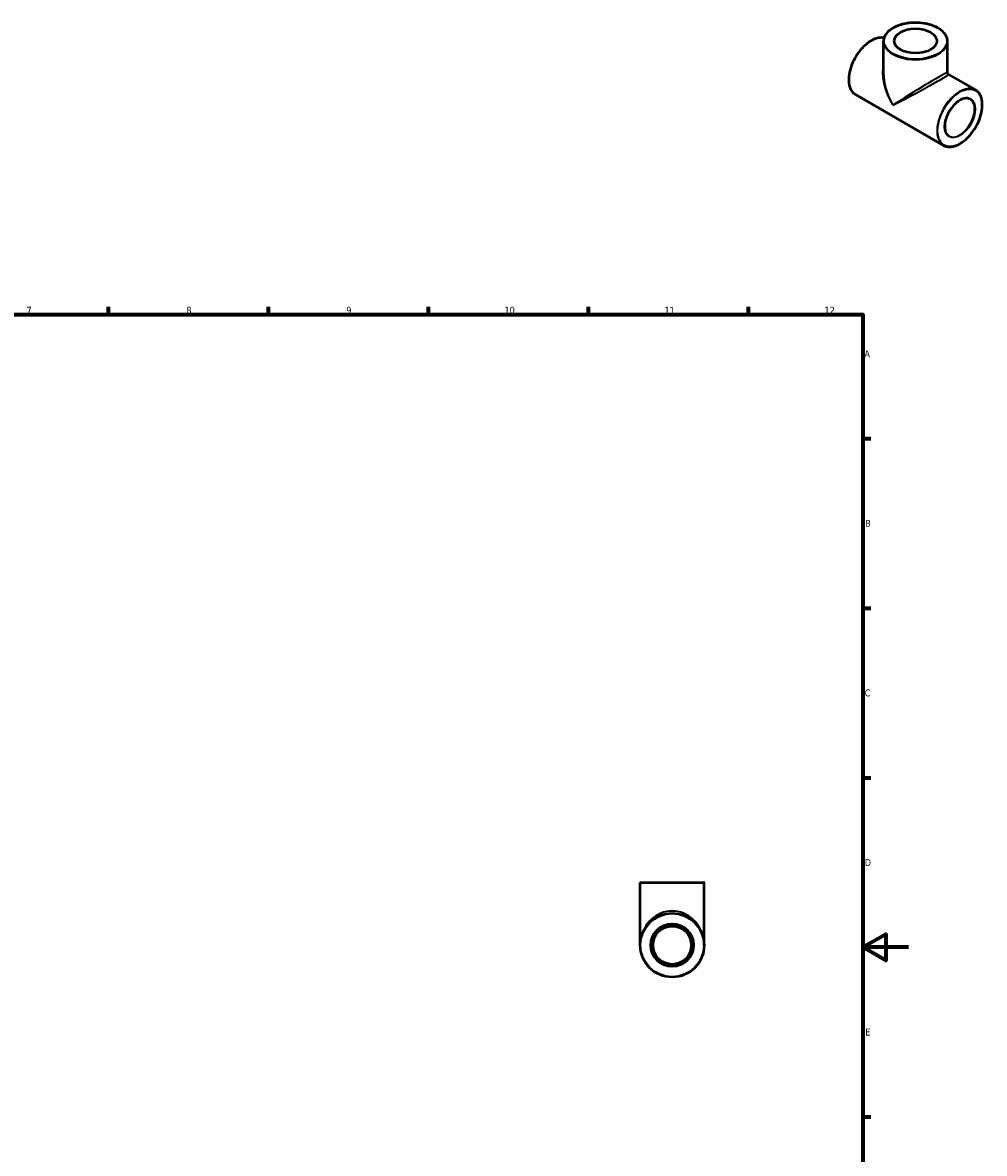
# Model space of a CAD drawing. Header units: millimetres. Extents: x 0 to 902, y -288 to 702.
# Tile 4 of 4: x 453 to 874, y 207 to 702. Entities that reach past the tile are written whole.
import ezdxf

# ---------------------------------------------------------------- set-up
doc = ezdxf.new("R2010")
doc.units = ezdxf.units.MM
for name, color, linetype, lineweight in [('Border (ANSI)', 7, 'Continuous', 70), ('Visible (ANSI)', 7, 'Continuous', 50), ('Visible Narrow (ANSI)', 7, 'Continuous', 35)]:
    doc.layers.add(name, color=color, linetype=linetype, lineweight=lineweight)
doc.styles.add('Note Text (ANSI)', font='tahoma.ttf')

# ---------------------------------------------------------------- blocks, each defined once
blk = doc.blocks.new('Borders Default Border')
at = {"layer": 'Border (ANSI)'}
for p, q in [((490.58, 574), (490.58, 577.45)), ((560.67, 574), (560.67, 577.45)), ((630.75, 574), (630.75, 577.45)), ((700.83, 574), (700.83, 577.45)), ((770.92, 574), (770.92, 577.45)), ((821, 519.75), (824.45, 519.75)), ((821, 445.5), (824.45, 445.5)), ((821, 371.25), (824.45, 371.25)), ((821, 222.75), (824.45, 222.75))]:
    blk.add_line(p, q, dxfattribs=at)
at = {"layer": 'Border (ANSI)', "flags": 128}
for points in [[(20, 20), (20, 574), (821, 574), (821, 20), (20, 20)], [(841, 297), (821, 297), (831, 302.77), (831, 291.23), (821, 297)]]:
    blk.add_lwpolyline(points, dxfattribs=at)
at = {"layer": 'Border (ANSI)', "attachment_point": 7, "style": 'Note Text (ANSI)'}
for s, insert, char_height in [('7', (454.6, 574.4), 3.05), ('8', (524.63, 574.33), 3.05), ('9', (594.7, 574.34), 3.05), ('10', (663.96, 574.34), 3.048), ('11', (734.04, 574.4), 3.048), ('12', (804.13, 574.4), 3.048), ('A', (821.63, 555.35), 3.05), ('B', (821.99, 481.1), 3.05), ('C', (821.8, 406.8), 3.05), ('D', (821.81, 332.6), 3.05), ('E', (822.05, 258.35), 3.05)]:
    blk.add_mtext(s, dxfattribs=dict(at, insert=insert, char_height=char_height))

msp = doc.modelspace()

# ---------------------------------------------------------------- linework, layer by layer
at = {"layer": 'Visible (ANSI)'}
for p, q in [((830.051, 679.987), (830.051, 693.685)), ((858.051, 679.987), (858.051, 693.685)), ((858.518, 679.18), (870.351, 672.365)), ((817.751, 670.345), (856.378, 648.101)), ((723.464, 297.927), (723.464, 325.241)), ((723.65, 325.427), (751.277, 325.427)), ((751.464, 297.927), (751.464, 325.241))]:
    msp.add_line(p, q, dxfattribs=at)
for radius in [14, 9.316, 8.384]:
    msp.add_circle((737.464, 297.927), radius, dxfattribs=at)
for centre, start, end in [((723.65, 325.241), 90, 180), ((751.277, 325.241), 0, 90)]:
    msp.add_arc(centre, 0.186, start, end, dxfattribs=at)
msp.add_ellipse((844.051, 693.838), major_axis=(-9.316, 0), ratio=0.5758617, dxfattribs=at)
for points, knots in [([(858.051, 693.685), (858.051, 694.545), (857.816, 695.404), (856.899, 697.042), (856.211, 697.819), (854.447, 699.215), (853.366, 699.831), (850.924, 700.835), (849.564, 701.221), (846.705, 701.726), (845.207, 701.845), (842.222, 701.803), (840.736, 701.643), (837.924, 701.059), (836.598, 700.636), (834.241, 699.566), (833.21, 698.919), (831.551, 697.463), (830.922, 696.654), (830.213, 695.115), (830.051, 694.401), (830.051, 693.685)], [0.7853982, 0.7853982, 0.7853982, 0.7853982, 1.0970948, 1.0970948, 1.4145273, 1.4145273, 1.7364309, 1.7364309, 2.0586165, 2.0586165, 2.3804151, 2.3804151, 2.7020709, 2.7020709, 3.0239182, 3.0239182, 3.3461522, 3.3461522, 3.6677684, 3.6677684, 3.9269908, 3.9269908, 3.9269908, 3.9269908]), ([(830.281, 695.158), (829.926, 695.234), (829.558, 695.274), (828.229, 695.293), (827.209, 695.086), (825.115, 694.256), (824.039, 693.627), (821.948, 692.014), (820.933, 691.029), (819.067, 688.804), (818.216, 687.565), (816.763, 684.958), (816.16, 683.589), (815.265, 680.86), (814.972, 679.5), (814.727, 676.921), (814.775, 675.703), (815.213, 673.537), (815.603, 672.586), (816.588, 671.202), (817.129, 670.703), (817.751, 670.345)], [5.6845227, 5.6845227, 5.6845227, 5.6845227, 5.8115108, 5.8115108, 6.1289421, 6.1289421, 6.4508163, 6.4508163, 6.772991, 6.772991, 7.0947877, 7.0947877, 7.4164433, 7.4164433, 7.738288, 7.738288, 8.0605089, 8.0605089, 8.3820928, 8.3820928, 8.6413135, 8.6413135, 8.6413135, 8.6413135]), ([(858.518, 679.18), (858.471, 679.206), (858.422, 679.24), (858.325, 679.324), (858.277, 679.374), (858.193, 679.488), (858.156, 679.551), (858.1, 679.681), (858.08, 679.748), (858.056, 679.874), (858.051, 679.933), (858.051, 679.987)], [0.783464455, 0.783464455, 0.783464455, 0.783464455, 0.7838511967, 0.7838511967, 0.7842379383, 0.7842379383, 0.78462468, 0.78462468, 0.7850114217, 0.7850114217, 0.7853981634, 0.7853981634, 0.7853981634, 0.7853981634]), ([(856.378, 648.101), (857.126, 647.67), (857.991, 647.444), (859.873, 647.417), (860.893, 647.624), (862.987, 648.454), (864.063, 649.083), (866.154, 650.696), (867.169, 651.681), (869.035, 653.906), (869.886, 655.145), (871.339, 657.752), (871.942, 659.121), (872.837, 661.85), (873.13, 663.21), (873.375, 665.789), (873.327, 667.007), (872.888, 669.173), (872.499, 670.124), (871.514, 671.508), (870.973, 672.007), (870.351, 672.365)], [2.3581282, 2.3581282, 2.3581282, 2.3581282, 2.6699181, 2.6699181, 2.9873495, 2.9873495, 3.3092236, 3.3092236, 3.6313984, 3.6313984, 3.953195, 3.953195, 4.2748507, 4.2748507, 4.5966953, 4.5966953, 4.9189163, 4.9189163, 5.2405002, 5.2405002, 5.4997209, 5.4997209, 5.4997209, 5.4997209]), ([(868.013, 668.306), (867.515, 668.592), (866.933, 668.736), (865.668, 668.714), (864.989, 668.557), (863.604, 667.964), (862.9, 667.534), (861.528, 666.44), (860.862, 665.777), (859.635, 664.283), (859.075, 663.453), (858.12, 661.71), (857.725, 660.798), (857.141, 658.986), (856.952, 658.087), (856.796, 656.394), (856.829, 655.602), (857.109, 654.202), (857.356, 653.596), (857.976, 652.708), (858.32, 652.388), (858.716, 652.16)], [5.4997209, 5.4997209, 5.4997209, 5.4997209, 5.8331335, 5.8331335, 6.1559646, 6.1559646, 6.4728825, 6.4728825, 6.7896978, 6.7896978, 7.1070794, 7.1070794, 7.4246473, 7.4246473, 7.7419207, 7.7419207, 8.0586126, 8.0586126, 8.3760532, 8.3760532, 8.6413135, 8.6413135, 8.6413135, 8.6413135])]:
    msp.add_open_spline(points, degree=3, knots=knots, dxfattribs=at)
at = {"layer": 'Visible Narrow (ANSI)'}
msp.add_line((751.291, 325.241), (723.636, 325.241), dxfattribs=at)
for radius in [13.814, 9.502]:
    msp.add_circle((737.464, 297.927), radius, dxfattribs=at)
for centre, major_axis, ratio in [((844.051, 693.838), (-13.814, 0), 0.5758617), ((863.496, 660.157), (-6.893, -11.971), 0.5780931), ((863.496, 660.157), (-4.742, -8.234), 0.5780931)]:
    msp.add_ellipse(centre, major_axis=major_axis, ratio=ratio, dxfattribs=at)
for centre, major_axis, ratio, start_param, end_param in [((824.737, 682.477), (-6.986, -12.132), 0.5780931, 3.3309472, 6.2831853), ((844.051, 693.685), (-14, 0), 0.5758617, 0, 3.1415927), ((844.051, 671.355), (-10.715, 17.432), 0.5581208, 0.480777, 1.5547976), ((844.051, 671.355), (-9.758, 17.987), 0.5581188, 0.7995817, 1.5849799), ((844.051, 671.355), (-13.998, -8.641), 0.029478, 3.1233979, 5.4795924), ((844.051, 671.355), (14.472, 7.82), 0.0261397, 3.945055, 6.2993158), ((863.365, 660.233), (6.986, 12.132), 0.5780931, 0, 3.1415927), ((863.365, 660.233), (4.649, 8.073), 0.5780931, 3.1415927, 6.2831853), ((737.464, 297.927), (0, 14.932), 0.937612, 4.8694686, 7.696902)]:
    msp.add_ellipse(centre, major_axis=major_axis, ratio=ratio, start_param=start_param, end_param=end_param, dxfattribs=at)

# ---------------------------------------------------------------- block references
msp.add_blockref('Borders Default Border', (0, 0))

doc.saveas('drawing.dxf')
